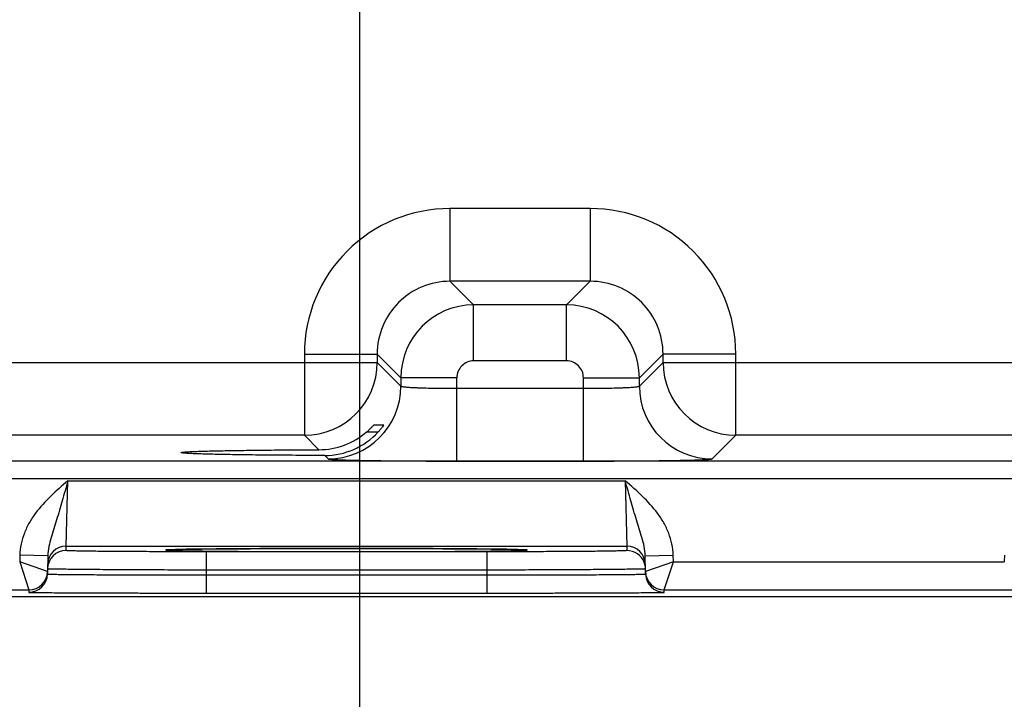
# Model space of a CAD drawing. Header units: inches. Extents: x 0 to 34, y 0 to 22.
# Tile 20 of 29: x 17.3 to 19.4, y 7.8 to 9.3. Entities that reach past the tile are written whole.
import ezdxf

# ---------------------------------------------------------------- set-up
doc = ezdxf.new("R2010")
doc.units = ezdxf.units.IN
doc.header["$LTSCALE"] = 1.87
doc.header["$MEASUREMENT"] = 0
doc.layers.get('0').update_dxf_attribs({"linetype": 'CONTINUOUS'})
doc.layers.add('DETAIL', color=7, linetype='CONTINUOUS')
doc.layers.add('DIMENSIONS', color=7, linetype='CONTINUOUS')
doc.styles.get("Standard").update_dxf_attribs({"font": 'txt', "width": 0.8})
doc.dimstyles.new('DIMSTYLE_3', dxfattribs={"dimtxt": 0.125, "dimasz": 0.18, "dimexe": 0.125, "dimexo": 0.0625, "dimgap": 0.09, "dimtad": 0, "dimtih": 1, "dimtoh": 1, "dimlfac": 0.5, "dimzin": 4, "dimdsep": 46, "dimtxsty": 'STANDARD', "dimblk": '_FILLED', "dimblk1": '_FILLED', "dimblk2": '_FILLED', "dimcen": 0.09, "dimadec": 0, "dimazin": 0, "dimtp": 0.01, "dimtm": 0.01, "dimtfac": 1, "dimtofl": 0, "dimtmove": 0, "dimatfit": 3, "dimldrblk": '_FILLED', "dimfxl": 1, "dimtolj": 1, "dimtzin": 4, "dimarcsym": 0})
doc.dimstyles.get("Standard").update_dxf_attribs({"dimtxt": 0.125, "dimasz": 0.18, "dimexe": 0.125, "dimexo": 0.0625, "dimgap": 0.09, "dimtad": 0, "dimtih": 1, "dimtoh": 1, "dimzin": 4, "dimdsep": 46, "dimtxsty": 'STANDARD', "dimblk": '_FILLED', "dimblk1": '_FILLED', "dimblk2": '_FILLED', "dimcen": 0.09, "dimadec": 0, "dimazin": 0, "dimtol": 1, "dimtp": 0.02, "dimtm": 0.02, "dimtfac": 1, "dimtofl": 0, "dimtmove": 0, "dimatfit": 3, "dimldrblk": '_FILLED', "dimfxl": 1, "dimtolj": 1, "dimtzin": 4, "dimarcsym": 0})

# ---------------------------------------------------------------- blocks, each defined once
blk = doc.blocks.new('*D34')
at = {"layer": 'DIMENSIONS', "color": 2, "linetype": 'CONTINUOUS'}
blk.add_line((18.0168, 9.9929), (18.0168, 7.3519), dxfattribs=at)
at = {"layer": 'DIMENSIONS', "color": 2, "linetype": 'CONTINUOUS', "insert": (17.9543, 7.2894), "char_height": 0.125, "width": 1.225, "attachment_point": 3, "rotation": 90, "line_spacing_factor": 0.9}
blk.add_mtext('4.68{\\Ftxt.shx;\\W1.000000;\\H0.125000; }[118.7]', dxfattribs=at)
blk = doc.blocks.new('_FILLED')
at = {"color": 0, "linetype": 'BYBLOCK'}
blk.add_solid([(0, 0), (-1, 0.174), (-1, -0.174)], dxfattribs=at)
blk = doc.blocks.new('*D35')
at = {"layer": 'DIMENSIONS', "color": 2, "linetype": 'CONTINUOUS'}
blk.add_line((20.1268, 9.9929), (20.1268, 7.3519), dxfattribs=at)
at = {"layer": 'DIMENSIONS', "color": 2, "linetype": 'CONTINUOUS', "insert": (20.0643, 7.2894), "char_height": 0.125, "width": 1.225, "attachment_point": 3, "rotation": 90, "line_spacing_factor": 0.9}
blk.add_mtext('5.73{\\Ftxt.shx;\\W1.000000;\\H0.125000; }[145.5]', dxfattribs=at)
blk = doc.blocks.new('*D36')
at = {"layer": 'DIMENSIONS', "color": 2, "linetype": 'CONTINUOUS'}
blk.add_line((21.1818, 10.3728), (21.1818, 7.3519), dxfattribs=at)
at = {"layer": 'DIMENSIONS', "color": 2, "linetype": 'CONTINUOUS', "insert": (21.1193, 7.2894), "char_height": 0.125, "width": 1.225, "attachment_point": 3, "rotation": 90, "line_spacing_factor": 0.9}
blk.add_mtext('6.26{\\Ftxt.shx;\\W1.000000;\\H0.125000; }[158.9]', dxfattribs=at)
blk = doc.blocks.new('*D37')
at = {"layer": 'DIMENSIONS', "color": 2, "linetype": 'CONTINUOUS'}
blk.add_line((22.2368, 9.9929), (22.2368, 7.3519), dxfattribs=at)
at = {"layer": 'DIMENSIONS', "color": 2, "linetype": 'CONTINUOUS', "insert": (22.1743, 7.2894), "char_height": 0.125, "width": 1.225, "attachment_point": 3, "rotation": 90, "line_spacing_factor": 0.9}
blk.add_mtext('6.79{\\Ftxt.shx;\\W1.000000;\\H0.125000; }[172.3]', dxfattribs=at)
blk = doc.blocks.new('*D38')
at = {"layer": 'DIMENSIONS', "color": 2, "linetype": 'CONTINUOUS'}
blk.add_line((24.3468, 9.9929), (24.3468, 7.3519), dxfattribs=at)
at = {"layer": 'DIMENSIONS', "color": 2, "linetype": 'CONTINUOUS', "insert": (24.2843, 7.2894), "char_height": 0.125, "width": 1.225, "attachment_point": 3, "rotation": 90, "line_spacing_factor": 0.9}
blk.add_mtext('7.84{\\Ftxt.shx;\\W1.000000;\\H0.125000; }[199.1]', dxfattribs=at)

msp = doc.modelspace()

# ---------------------------------------------------------------- linework, layer by layer
at = {"color": 7, "linetype": 'CONTINUOUS'}
for p, q in [((18.5111, 8.8717), (18.2105, 8.8717)), ((18.2105, 8.8717), (18.2105, 8.7157)), ((18.5111, 8.8717), (18.5111, 8.7157)), ((18.5111, 8.7157), (18.2105, 8.7157)), ((18.2105, 8.7157), (18.2612, 8.665)), ((18.5111, 8.7157), (18.4604, 8.665)), ((18.4604, 8.665), (18.2612, 8.665)), ((18.2612, 8.545), (18.2612, 8.665)), ((18.4604, 8.545), (18.4604, 8.665)), ((17.8985, 8.5598), (18.0545, 8.5598)), ((17.8985, 8.5598), (17.8985, 8.3857)), ((18.0545, 8.5598), (18.1052, 8.509)), ((18.0545, 8.5598), (18.0545, 8.5417)), ((18.6671, 8.5598), (18.6163, 8.509)), ((18.823, 8.5598), (18.6671, 8.5598)), ((18.6671, 8.5417), (18.6671, 8.5598)), ((18.823, 8.3857), (18.823, 8.5598)), ((17.0254, 8.5417), (18.0545, 8.5417)), ((18.0545, 8.5417), (18.1052, 8.4909)), ((18.4604, 8.545), (18.2612, 8.545)), ((18.6163, 8.4909), (18.6671, 8.5417)), ((18.6671, 8.5417), (20.1645, 8.5417)), ((18.2252, 8.509), (18.1052, 8.509)), ((18.1052, 8.509), (18.1052, 8.4909)), ((18.2252, 8.3302), (18.2252, 8.509)), ((18.4963, 8.509), (18.6163, 8.509)), ((18.4963, 8.3302), (18.4963, 8.509)), ((18.6163, 8.4909), (18.6163, 8.509)), ((18.2252, 8.4862), (18.4963, 8.4862)), ((18.048, 8.4082), (18.0686, 8.4082)), ((18.0686, 8.4082), (18.0685, 8.4079)), ((17.8985, 8.3857), (17.1814, 8.3857)), ((17.8985, 8.3857), (17.9297, 8.3545)), ((18.0319, 8.3927), (18.0566, 8.3927)), ((18.7723, 8.335), (18.823, 8.3857)), ((20.0085, 8.3857), (18.823, 8.3857)), ((17.942, 8.3423), (17.9493, 8.335)), ((25.2162, 8.3301), (17.1257, 8.3301)), ((18.2252, 8.3302), (18.4963, 8.3302)), ((25.2162, 8.2921), (17.1257, 8.2921)), ((17.3883, 8.1477), (17.3914, 8.2877)), ((17.3914, 8.2877), (18.5861, 8.2877)), ((18.5861, 8.2877), (18.5892, 8.1477)), ((17.3881, 8.1384), (17.3883, 8.1477)), ((17.3883, 8.1477), (18.5892, 8.1477)), ((18.5892, 8.1477), (18.5894, 8.1384)), ((17.2886, 8.1282), (17.2884, 8.1139)), ((17.3486, 8.1272), (17.2886, 8.1282)), ((17.3486, 8.1272), (17.3479, 8.0882)), ((17.608, 8.1401), (17.6096, 8.1401)), ((17.6218, 8.1406), (17.6087, 8.1401)), ((17.6096, 8.1401), (17.6117, 8.1402)), ((17.6117, 8.1402), (17.6142, 8.1403)), ((17.6142, 8.1403), (17.6187, 8.1405)), ((17.6187, 8.1405), (17.6262, 8.1406)), ((17.6262, 8.1406), (17.6379, 8.1409)), ((17.6379, 8.1409), (17.6557, 8.1412)), ((17.6557, 8.1412), (17.6782, 8.1415)), ((17.6782, 8.1415), (17.7068, 8.1418)), ((18.2895, 8.1358), (17.688, 8.1358)), ((17.688, 8.1358), (17.688, 8.0965)), ((17.7068, 8.1418), (17.7442, 8.1421)), ((17.7442, 8.1421), (17.7825, 8.1423)), ((17.7825, 8.1423), (17.8277, 8.1425)), ((17.8277, 8.1425), (17.882, 8.1427)), ((17.882, 8.1427), (17.939, 8.1428)), ((17.939, 8.1428), (17.9916, 8.1428)), ((17.9916, 8.1428), (18.0491, 8.1428)), ((18.0491, 8.1428), (18.1009, 8.1427)), ((18.1009, 8.1427), (18.1475, 8.1425)), ((18.1475, 8.1425), (18.1951, 8.1423)), ((18.1951, 8.1423), (18.2357, 8.1421)), ((18.2357, 8.1421), (18.2702, 8.1418)), ((18.2702, 8.1418), (18.2992, 8.1415)), ((18.2895, 8.1358), (18.2895, 8.0965)), ((18.2992, 8.1415), (18.3229, 8.1412)), ((18.3229, 8.1412), (18.3416, 8.1409)), ((18.3416, 8.1409), (18.3522, 8.1406)), ((18.3522, 8.1406), (18.3589, 8.1405)), ((18.3689, 8.1401), (18.3558, 8.1405)), ((18.3589, 8.1405), (18.3631, 8.1403)), ((18.3631, 8.1403), (18.3654, 8.1402)), ((18.3654, 8.1402), (18.3674, 8.1402)), ((18.3674, 8.1402), (18.369, 8.1401)), ((18.6289, 8.1272), (18.6889, 8.1282)), ((18.6296, 8.0882), (18.6289, 8.1272)), ((18.6892, 8.1139), (18.6889, 8.1282)), ((19.3986, 8.1282), (19.3984, 8.1139)), ((17.348, 8.0932), (17.2884, 8.1139)), ((17.2884, 8.1139), (17.308, 8.0539)), ((18.6892, 8.1139), (18.6295, 8.0932)), ((18.6695, 8.0539), (18.6892, 8.1139)), ((18.6892, 8.1139), (19.3984, 8.1139)), ((17.688, 8.0965), (17.6879, 8.0865)), ((17.6879, 8.0865), (18.2897, 8.0865)), ((17.6879, 8.0865), (17.6879, 8.0472)), ((18.2895, 8.0965), (17.688, 8.0965)), ((18.2895, 8.0965), (18.2897, 8.0865)), ((18.2897, 8.0865), (18.2897, 8.0472)), ((25.6248, 8.0394), (16.5909, 8.0394)), ((16.9773, 8.0539), (17.308, 8.0539)), ((17.308, 8.0539), (17.3079, 8.0489)), ((17.6879, 8.0472), (18.2897, 8.0472)), ((18.6695, 8.0539), (19.418, 8.0539)), ((18.6696, 8.0489), (18.6695, 8.0539))]:
    msp.add_line(p, q, dxfattribs=at)
for points in [[(17.6058, 8.1399), (17.606, 8.1399), (17.6063, 8.14), (17.6067, 8.14), (17.6073, 8.14), (17.608, 8.1401)], [(18.369, 8.1401), (18.3703, 8.14), (18.3708, 8.14), (18.3712, 8.14), (18.3715, 8.1399), (18.3717, 8.1399)]]:
    msp.add_lwpolyline(points, dxfattribs=at)
for centre, radius, start, end in [((18.2104, 8.5598), 0.3119, 89.9965, 180.0035), ((18.5111, 8.5598), 0.3119, 359.9965, 90.0035), ((18.2104, 8.5598), 0.1559, 89.9716, 180.0283), ((18.5112, 8.5598), 0.1559, 359.9716, 90.0283), ((18.2612, 8.509), 0.156, 90.0146, 179.9846), ((18.4603, 8.509), 0.156, 0.0146, 89.9846), ((17.8985, 8.5417), 0.156, 270.021, 359.979), ((18.2612, 8.509), 0.036, 89.9966, 180.0034), ((18.4604, 8.509), 0.036, 359.9966, 90.0034), ((18.8231, 8.5417), 0.156, 180.021, 269.979), ((17.9492, 8.491), 0.156, 270.0209, 359.9791), ((18.7723, 8.491), 0.156, 180.0209, 269.9791), ((17.9292, 8.5118), 0.1572, 270.1941, 310.7845), ((17.9424, 8.497), 0.1547, 269.8484, 317.6118), ((17.3883, 8.1077), 0.04, 89.9992, 178.9986), ((18.5892, 8.1077), 0.04, 1.0014, 90.0008), ((17.3881, 8.0984), 0.04, 89.9992, 178.9986), ((18.5894, 8.0984), 0.04, 20.7796, 90.0003), ((18.5891, 8.0983), 0.0403, 1.0723, 20.7062), ((17.3079, 8.0889), 0.04, 270.0001, 358.9994), ((17.308, 8.0939), 0.04, 270.0018, 358.9994), ((17.308, 8.0939), 0.0401, 351.8218, 358.9914), ((18.6696, 8.0939), 0.0401, 181.0086, 188.1788), ((18.6695, 8.0939), 0.04, 181.0006, 269.9999), ((18.6696, 8.0889), 0.04, 181.0006, 269.9999)]:
    msp.add_arc(centre, radius, start, end, dxfattribs=at)
for points, knots in [([(18.1052, 8.4909), (18.1053, 8.4908), (18.1055, 8.4906), (18.1061, 8.4904), (18.1069, 8.4902), (18.1085, 8.4899), (18.1112, 8.4895), (18.1153, 8.4891), (18.1204, 8.4887), (18.1265, 8.4883), (18.1335, 8.4879), (18.1414, 8.4876), (18.15, 8.4873), (18.1629, 8.4869), (18.1803, 8.4865), (18.2023, 8.4863), (18.2175, 8.4862), (18.2252, 8.4862)], [0, 0, 0, 0, 0.0028, 0.007571, 0.014536, 0.023747, 0.048912, 0.082937, 0.125539, 0.176337, 0.234865, 0.300581, 0.372872, 0.451063, 0.622161, 0.807461, 1, 1, 1, 1]), ([(18.4963, 8.4862), (18.5041, 8.4862), (18.5192, 8.4863), (18.5412, 8.4865), (18.5587, 8.4869), (18.5715, 8.4873), (18.5802, 8.4876), (18.5881, 8.4879), (18.5951, 8.4883), (18.6012, 8.4887), (18.6063, 8.4891), (18.6103, 8.4895), (18.613, 8.4899), (18.6147, 8.4902), (18.6155, 8.4904), (18.616, 8.4906), (18.6163, 8.4908), (18.6163, 8.4909)], [0, 0, 0, 0, 0.192539, 0.377839, 0.548937, 0.627128, 0.699419, 0.765135, 0.823663, 0.874461, 0.917063, 0.951088, 0.976253, 0.985464, 0.992429, 0.9972, 1, 1, 1, 1]), ([(18.0319, 8.3927), (18.0329, 8.3935), (18.0348, 8.3952), (18.0376, 8.3978), (18.0401, 8.4002), (18.0425, 8.4026), (18.0442, 8.4044), (18.0455, 8.4057), (18.0463, 8.4065), (18.0469, 8.4072), (18.0474, 8.4076), (18.0477, 8.4079), (18.0478, 8.408), (18.0479, 8.4081), (18.048, 8.4082), (18.048, 8.4082)], [0, 0, 0, 0, 0.173344, 0.34224, 0.503511, 0.653218, 0.785992, 0.843866, 0.894631, 0.937024, 0.969654, 0.981852, 0.991064, 0.997138, 1, 1, 1, 1]), ([(18.0685, 8.4079), (18.0684, 8.4077), (18.0679, 8.4069), (18.0666, 8.405), (18.0642, 8.4017), (18.0608, 8.3974), (18.0581, 8.3943), (18.0566, 8.3927)], [0, 0, 0, 0, 0.049819, 0.131889, 0.368246, 0.667482, 1, 1, 1, 1]), ([(17.6344, 8.3484), (17.6344, 8.3485), (17.6345, 8.3486), (17.635, 8.3488), (17.636, 8.349), (17.6377, 8.3493), (17.6401, 8.3495), (17.6431, 8.3498), (17.6469, 8.3501), (17.6512, 8.3503), (17.6583, 8.3507), (17.6688, 8.3511), (17.6832, 8.3516), (17.6999, 8.352), (17.7189, 8.3524), (17.7399, 8.3528), (17.7628, 8.3532), (17.7875, 8.3535), (17.8233, 8.3539), (17.8709, 8.3543), (17.9097, 8.3545), (17.9297, 8.3545)], [0, 0, 0, 0, 0.000546, 0.001529, 0.005113, 0.010953, 0.019064, 0.029439, 0.042054, 0.056878, 0.073883, 0.114342, 0.163161, 0.219936, 0.284205, 0.355522, 0.433341, 0.517028, 0.605954, 0.796805, 1, 1, 1, 1]), ([(17.942, 8.3423), (17.9213, 8.3423), (17.8811, 8.3425), (17.8317, 8.3429), (17.7945, 8.3432), (17.7687, 8.3436), (17.7448, 8.3439), (17.7228, 8.3443), (17.703, 8.3447), (17.6855, 8.3452), (17.6704, 8.3457), (17.6594, 8.3461), (17.652, 8.3465), (17.6474, 8.3468), (17.6435, 8.347), (17.6403, 8.3473), (17.6378, 8.3475), (17.6361, 8.3478), (17.635, 8.348), (17.6345, 8.3482), (17.6344, 8.3484), (17.6344, 8.3484)], [0, 0, 0, 0, 0.201687, 0.391972, 0.480885, 0.564696, 0.642724, 0.714312, 0.778901, 0.835998, 0.885101, 0.925812, 0.942932, 0.957853, 0.97054, 0.980957, 0.989089, 0.994929, 0.998498, 0.999468, 1, 1, 1, 1]), ([(17.9493, 8.335), (17.9493, 8.3349), (17.9495, 8.3348), (17.9501, 8.3347), (17.9512, 8.3345), (17.9531, 8.3342), (17.9556, 8.334), (17.9587, 8.3338), (17.9625, 8.3336), (17.9669, 8.3334), (17.9739, 8.3331), (17.9842, 8.3327), (17.9981, 8.3323), (18.0143, 8.3319), (18.0324, 8.3316), (18.0523, 8.3313), (18.0739, 8.331), (18.0968, 8.3308), (18.1297, 8.3305), (18.1726, 8.3303), (18.2075, 8.3302), (18.2252, 8.3302)], [0, 0, 0, 0, 0.000833, 0.002206, 0.006659, 0.013424, 0.022497, 0.033865, 0.047502, 0.063379, 0.081459, 0.124054, 0.174892, 0.233496, 0.299314, 0.37173, 0.450061, 0.533571, 0.621474, 0.807113, 1, 1, 1, 1]), ([(18.4963, 8.3302), (18.5141, 8.3302), (18.5489, 8.3303), (18.5919, 8.3305), (18.6247, 8.3308), (18.6477, 8.331), (18.6693, 8.3313), (18.6892, 8.3316), (18.7073, 8.3319), (18.7234, 8.3323), (18.7374, 8.3327), (18.7477, 8.3331), (18.7547, 8.3334), (18.7591, 8.3336), (18.7628, 8.3338), (18.766, 8.334), (18.7685, 8.3342), (18.7703, 8.3345), (18.7715, 8.3347), (18.772, 8.3348), (18.7722, 8.3349), (18.7723, 8.335)], [0, 0, 0, 0, 0.192887, 0.378526, 0.466429, 0.549939, 0.62827, 0.700686, 0.766504, 0.825108, 0.875946, 0.918541, 0.936621, 0.952498, 0.966135, 0.977503, 0.986576, 0.993341, 0.997794, 0.999167, 1, 1, 1, 1]), ([(17.3914, 8.2877), (17.3791, 8.2771), (17.3544, 8.2557), (17.3265, 8.2256), (17.3085, 8.1984), (17.2978, 8.1762), (17.2907, 8.1527), (17.2888, 8.1364), (17.2886, 8.1282)], [0, 0, 0, 0, 0.250107, 0.500012, 0.625054, 0.750068, 0.87505, 1, 1, 1, 1]), ([(17.3914, 8.2877), (17.3895, 8.2806), (17.3855, 8.2663), (17.3778, 8.2384), (17.3697, 8.2114), (17.3614, 8.1852), (17.3556, 8.1662), (17.3505, 8.147), (17.3487, 8.1339), (17.3486, 8.1272)], [0, 0, 0, 0, 0.134218, 0.266709, 0.521449, 0.642959, 0.761737, 0.879896, 1, 1, 1, 1]), ([(18.6889, 8.1282), (18.6888, 8.1364), (18.6869, 8.1527), (18.6797, 8.1762), (18.669, 8.1984), (18.651, 8.2256), (18.6232, 8.2557), (18.5985, 8.2771), (18.5861, 8.2877)], [0, 0, 0, 0, 0.12495, 0.249932, 0.374946, 0.499988, 0.749893, 1, 1, 1, 1]), ([(18.6289, 8.1272), (18.6288, 8.1339), (18.627, 8.147), (18.622, 8.1662), (18.6161, 8.1852), (18.6078, 8.2114), (18.5998, 8.2384), (18.592, 8.2663), (18.5881, 8.2806), (18.5861, 8.2877)], [0, 0, 0, 0, 0.120104, 0.238263, 0.357041, 0.478551, 0.733291, 0.865782, 1, 1, 1, 1]), ([(17.688, 8.1358), (17.6685, 8.1358), (17.6303, 8.1358), (17.5831, 8.1359), (17.5471, 8.1361), (17.5219, 8.1362), (17.4984, 8.1364), (17.4766, 8.1365), (17.4569, 8.1367), (17.4394, 8.1369), (17.4263, 8.1371), (17.4171, 8.1373), (17.4112, 8.1374), (17.4059, 8.1375), (17.4013, 8.1376), (17.3973, 8.1377), (17.3941, 8.1379), (17.3919, 8.138), (17.3904, 8.1381), (17.3896, 8.1381), (17.389, 8.1382), (17.3885, 8.1382), (17.3883, 8.1383), (17.3881, 8.1384), (17.3881, 8.1384)], [0, 0, 0, 0, 0.195093, 0.382688, 0.4714, 0.555569, 0.634386, 0.70709, 0.77298, 0.831424, 0.881858, 0.903917, 0.923799, 0.941455, 0.956844, 0.969929, 0.980679, 0.989069, 0.992374, 0.995082, 0.997194, 0.998709, 0.999633, 1, 1, 1, 1]), ([(17.6087, 8.1401), (17.6077, 8.1401), (17.6061, 8.14), (17.6043, 8.1399), (17.6032, 8.1398), (17.6024, 8.1397), (17.6018, 8.1396), (17.6015, 8.1396), (17.6013, 8.1395), (17.6013, 8.1395)], [0, 0, 0, 0, 0.434014, 0.60498, 0.745139, 0.854442, 0.932943, 0.980898, 1, 1, 1, 1]), ([(17.6013, 8.1395), (17.6013, 8.1394), (17.6015, 8.1394), (17.6018, 8.1393), (17.6024, 8.1392), (17.6032, 8.1391), (17.6042, 8.139), (17.6061, 8.1389), (17.6076, 8.1389), (17.6086, 8.1388)], [0, 0, 0, 0, 0.019133, 0.067065, 0.145526, 0.254795, 0.394938, 0.565909, 1, 1, 1, 1]), ([(17.6086, 8.1388), (17.6148, 8.1385), (17.6306, 8.1381), (17.6595, 8.1377), (17.698, 8.1372), (17.7452, 8.1368), (17.7995, 8.1365), (17.8815, 8.1362), (17.9888, 8.136), (18.096, 8.1362), (18.1781, 8.1365), (18.2324, 8.1368), (18.2795, 8.1372), (18.3181, 8.1377), (18.3469, 8.1381), (18.3628, 8.1385), (18.3689, 8.1388)], [0, 0, 0, 0, 0.024286, 0.062595, 0.113812, 0.176419, 0.248572, 0.328145, 0.500002, 0.671859, 0.751431, 0.823584, 0.88619, 0.937406, 0.975714, 1, 1, 1, 1]), ([(18.3558, 8.1405), (18.3479, 8.1408), (18.3294, 8.1411), (18.2824, 8.1417), (18.2075, 8.1423), (18.1037, 8.1428), (17.9889, 8.1429), (17.8741, 8.1428), (17.7703, 8.1423), (17.6953, 8.1417), (17.6482, 8.1411), (17.6297, 8.1408), (17.6218, 8.1406)], [0, 0, 0, 0, 0.032236, 0.075768, 0.192263, 0.338305, 0.499876, 0.661464, 0.807557, 0.924131, 0.967712, 1, 1, 1, 1]), ([(18.5894, 8.1384), (18.5894, 8.1384), (18.5892, 8.1383), (18.589, 8.1382), (18.5885, 8.1382), (18.5879, 8.1381), (18.5871, 8.1381), (18.5857, 8.138), (18.5834, 8.1379), (18.5802, 8.1377), (18.5763, 8.1376), (18.5717, 8.1375), (18.5664, 8.1374), (18.5604, 8.1373), (18.5512, 8.1371), (18.5381, 8.1369), (18.5206, 8.1367), (18.5009, 8.1365), (18.4792, 8.1364), (18.4556, 8.1362), (18.4304, 8.1361), (18.3944, 8.1359), (18.3473, 8.1358), (18.309, 8.1358), (18.2895, 8.1358)], [0, 0, 0, 0, 0.000367, 0.001291, 0.002806, 0.004918, 0.007626, 0.010931, 0.019321, 0.030071, 0.043156, 0.058545, 0.076201, 0.096083, 0.118142, 0.168576, 0.22702, 0.29291, 0.365614, 0.444431, 0.5286, 0.617312, 0.804907, 1, 1, 1, 1]), ([(18.3762, 8.1395), (18.3762, 8.1395), (18.376, 8.1396), (18.3757, 8.1396), (18.3751, 8.1397), (18.3743, 8.1398), (18.3733, 8.1399), (18.3715, 8.14), (18.37, 8.1401), (18.3689, 8.1401)], [0, 0, 0, 0, 0.01914, 0.067086, 0.145565, 0.254848, 0.394999, 0.565968, 1, 1, 1, 1]), ([(18.3689, 8.1388), (18.37, 8.1389), (18.3715, 8.1389), (18.3733, 8.139), (18.3743, 8.1391), (18.3751, 8.1392), (18.3757, 8.1393), (18.376, 8.1394), (18.3762, 8.1394), (18.3762, 8.1395)], [0, 0, 0, 0, 0.434093, 0.605065, 0.745208, 0.854475, 0.932936, 0.980866, 1, 1, 1, 1]), ([(17.3479, 8.0882), (17.3479, 8.0882), (17.3481, 8.0881), (17.3484, 8.0881), (17.3489, 8.088), (17.3496, 8.088), (17.3506, 8.0879), (17.3517, 8.0878), (17.353, 8.0878), (17.3552, 8.0877), (17.3584, 8.0876), (17.3628, 8.0875), (17.3681, 8.0874), (17.374, 8.0873), (17.3808, 8.0872), (17.3913, 8.0871), (17.4061, 8.087), (17.4259, 8.0868), (17.4482, 8.0867), (17.4729, 8.0866), (17.4996, 8.0865), (17.5281, 8.0865), (17.569, 8.0864), (17.6224, 8.0864), (17.6658, 8.0865), (17.6879, 8.0865)], [0, 0, 0, 0, 0.000343, 0.001258, 0.002769, 0.004877, 0.007583, 0.010885, 0.014783, 0.019273, 0.030023, 0.043107, 0.058497, 0.076154, 0.096037, 0.118098, 0.168537, 0.226986, 0.292882, 0.365592, 0.444414, 0.528588, 0.617304, 0.804905, 1, 1, 1, 1]), ([(17.688, 8.0965), (17.6659, 8.0965), (17.6226, 8.0966), (17.5691, 8.0968), (17.5283, 8.097), (17.4998, 8.0972), (17.4731, 8.0973), (17.4484, 8.0975), (17.4261, 8.0977), (17.4063, 8.0979), (17.3915, 8.0981), (17.381, 8.0982), (17.3742, 8.0983), (17.3682, 8.0984), (17.363, 8.0985), (17.3586, 8.0986), (17.3554, 8.0987), (17.3532, 8.0987), (17.3519, 8.0988), (17.3508, 8.0988), (17.3498, 8.0989), (17.3491, 8.0989), (17.3486, 8.099), (17.3483, 8.099), (17.3481, 8.0991), (17.3481, 8.0991)], [0, 0, 0, 0, 0.195105, 0.382709, 0.471426, 0.555601, 0.634423, 0.707133, 0.773029, 0.831479, 0.881919, 0.90398, 0.923864, 0.941522, 0.956913, 0.969998, 0.980748, 0.985238, 0.989136, 0.992438, 0.995144, 0.997251, 0.998759, 0.99967, 1, 1, 1, 1]), ([(18.6294, 8.0991), (18.6294, 8.0991), (18.6292, 8.099), (18.6289, 8.099), (18.6284, 8.0989), (18.6277, 8.0989), (18.6268, 8.0988), (18.6257, 8.0988), (18.6243, 8.0987), (18.6222, 8.0987), (18.619, 8.0986), (18.6145, 8.0985), (18.6093, 8.0984), (18.6033, 8.0983), (18.5965, 8.0982), (18.5861, 8.0981), (18.5712, 8.0979), (18.5514, 8.0977), (18.5291, 8.0975), (18.5045, 8.0973), (18.4778, 8.0972), (18.4492, 8.097), (18.4084, 8.0968), (18.355, 8.0966), (18.3116, 8.0965), (18.2895, 8.0965)], [0, 0, 0, 0, 0.00033, 0.001241, 0.002749, 0.004856, 0.007562, 0.010864, 0.014762, 0.019252, 0.030002, 0.043087, 0.058477, 0.076135, 0.096019, 0.118081, 0.168521, 0.22697, 0.292867, 0.365576, 0.444398, 0.528573, 0.61729, 0.804895, 1, 1, 1, 1]), ([(18.2897, 8.0865), (18.3118, 8.0865), (18.3551, 8.0864), (18.4086, 8.0864), (18.4494, 8.0865), (18.4779, 8.0865), (18.5046, 8.0866), (18.5293, 8.0867), (18.5516, 8.0868), (18.5714, 8.087), (18.5863, 8.0871), (18.5967, 8.0872), (18.6035, 8.0873), (18.6095, 8.0874), (18.6147, 8.0875), (18.6192, 8.0876), (18.6224, 8.0877), (18.6245, 8.0878), (18.6259, 8.0878), (18.627, 8.0879), (18.6279, 8.088), (18.6286, 8.088), (18.6291, 8.0881), (18.6294, 8.0881), (18.6296, 8.0882), (18.6296, 8.0882)], [0, 0, 0, 0, 0.195095, 0.382696, 0.471412, 0.555586, 0.634408, 0.707117, 0.773014, 0.831463, 0.881902, 0.903963, 0.923846, 0.941503, 0.956893, 0.969977, 0.980727, 0.985217, 0.989115, 0.992417, 0.995123, 0.997231, 0.998742, 0.999657, 1, 1, 1, 1]), ([(17.3079, 8.0489), (17.3079, 8.0489), (17.308, 8.0489), (17.3081, 8.0488), (17.3082, 8.0488), (17.3085, 8.0488), (17.3091, 8.0488), (17.3098, 8.0487), (17.3109, 8.0487), (17.3121, 8.0486), (17.3136, 8.0486), (17.316, 8.0485), (17.3196, 8.0485), (17.3246, 8.0484), (17.3304, 8.0483), (17.3371, 8.0482), (17.3447, 8.0482), (17.3564, 8.0481), (17.373, 8.048), (17.3951, 8.0478), (17.4201, 8.0477), (17.4476, 8.0476), (17.4774, 8.0475), (17.5093, 8.0474), (17.5429, 8.0474), (17.5779, 8.0473), (17.6264, 8.0472), (17.6632, 8.0472), (17.6879, 8.0472)], [0, 0, 0, 0, 0.000092, 0.000323, 0.000702, 0.001231, 0.002737, 0.004843, 0.007547, 0.010849, 0.014746, 0.019237, 0.029987, 0.043072, 0.058464, 0.076123, 0.096008, 0.118071, 0.168514, 0.226966, 0.292866, 0.365578, 0.444402, 0.528578, 0.617296, 0.7097, 0.8049, 1, 1, 1, 1]), ([(18.2897, 8.0472), (18.3144, 8.0472), (18.3511, 8.0472), (18.3996, 8.0473), (18.4346, 8.0474), (18.4682, 8.0474), (18.5001, 8.0475), (18.5299, 8.0476), (18.5575, 8.0477), (18.5824, 8.0478), (18.6046, 8.048), (18.6212, 8.0481), (18.6329, 8.0482), (18.6404, 8.0482), (18.6471, 8.0483), (18.6529, 8.0484), (18.6579, 8.0485), (18.6615, 8.0485), (18.6639, 8.0486), (18.6654, 8.0486), (18.6667, 8.0487), (18.6677, 8.0487), (18.6685, 8.0488), (18.669, 8.0488), (18.6693, 8.0488), (18.6695, 8.0488), (18.6695, 8.0489), (18.6696, 8.0489), (18.6696, 8.0489)], [0, 0, 0, 0, 0.1951, 0.2903, 0.382704, 0.471422, 0.555598, 0.634422, 0.707134, 0.773034, 0.831486, 0.881929, 0.903992, 0.923877, 0.941536, 0.956928, 0.970013, 0.980763, 0.985254, 0.989151, 0.992453, 0.995157, 0.997263, 0.998769, 0.999298, 0.999677, 0.999908, 1, 1, 1, 1])]:
    msp.add_open_spline(points, degree=3, knots=knots, dxfattribs=at)

# ---------------------------------------------------------------- dimensions: what is measured, and where the dimension line sits
at = {"layer": 'DIMENSIONS', "color": 2, "linetype": 'CONTINUOUS'}
for feature_location, offset, origin, picture, middle in [((21.1818, 10.3728), (0, -3.0209), (8.6667, 10.4353), '*D36', (21.1818, 6.6769)), ((18.0168, 9.9929), (0, -2.641), (8.6667, 10.0554), '*D34', (18.0168, 6.6769)), ((20.1268, 9.9929), (0, -2.641), (8.6667, 10.0554), '*D35', (20.1268, 6.6769)), ((22.2368, 9.9929), (0, -2.641), (8.6667, 10.0554), '*D37', (22.2368, 6.6769)), ((24.3468, 9.9929), (0, -2.641), (8.6667, 10.0554), '*D38', (24.3468, 6.6769))]:
    dim = msp.add_ordinate_dim(feature_location=feature_location, offset=offset, dtype=1, origin=origin, dimstyle='DIMSTYLE_3', override={"dimtad": 1, "dimtih": 0, "dimtoh": 0}, dxfattribs=at)
    dim.commit()
    dim.dimension.update_dxf_attribs({"geometry": picture, "text_midpoint": middle})

# ---------------------------------------------------------------- leaders
at = {"layer": 'DETAIL', "color": 2, "linetype": 'CONTINUOUS'}
msp.add_leader([(15.6331, 9.7122), (17.3112, 5.7894), (17.4912, 5.7894)], dimstyle='STANDARD', override={"dimtad": 0}, dxfattribs=at)

doc.saveas('drawing.dxf')
